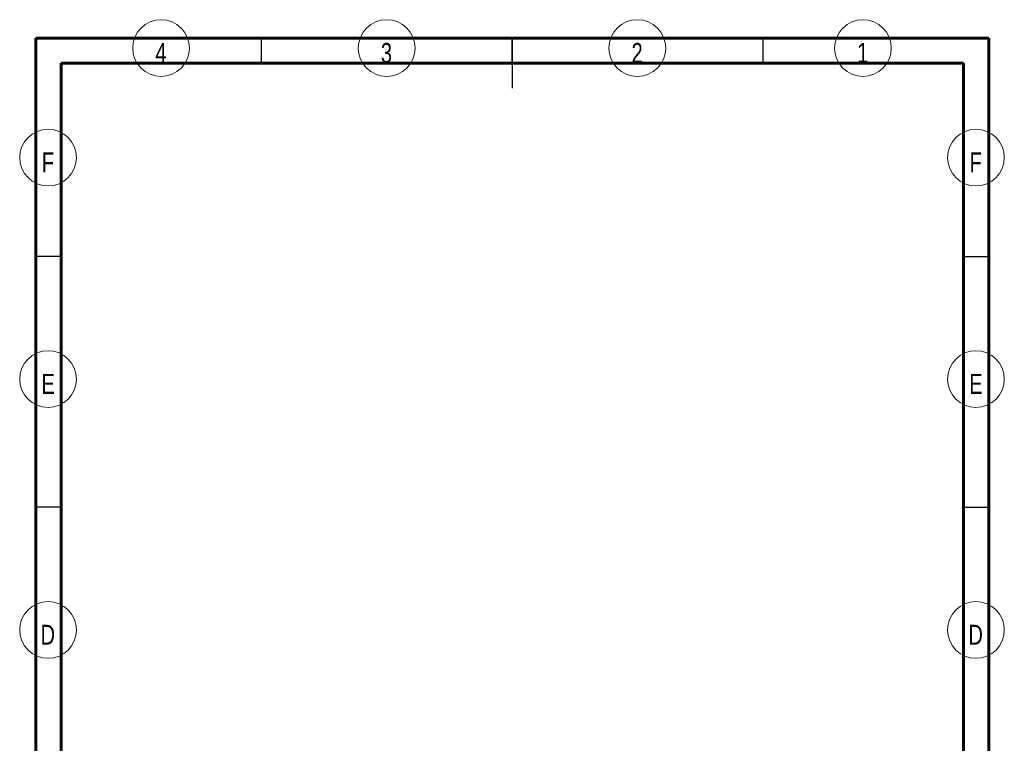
# Model space of a CAD drawing. Header units: millimetres. Extents: x -108 to 282, y -227 to 296.
# Tile 3 of 3: x 12 to 208, y 151 to 296. Entities that reach past the tile are written whole.
import ezdxf

# ---------------------------------------------------------------- set-up
doc = ezdxf.new("R2010")
doc.units = ezdxf.units.MM
doc.styles.add('SLDTEXTSTYLE1', font='TXT', dxfattribs={"width": 0.75})

# ---------------------------------------------------------------- blocks, each defined once
blk = doc.blocks.new('SW_NOTE_8')
at = {"color": 0, "linetype": 'Continuous', "lineweight": 0}
blk.add_circle((1.97, 4.09), 5.66, dxfattribs=at)
at = {"color": 0, "linetype": 'Continuous', "lineweight": 0, "insert": (1.92, 5.12), "char_height": 3.97, "attachment_point": 2, "style": 'SLDTEXTSTYLE1'}
blk.add_mtext('D', dxfattribs=at)
blk = doc.blocks.new('SW_NOTE_9')
at = {"color": 0, "linetype": 'Continuous', "lineweight": 0}
blk.add_circle((1.97, 4.09), 5.66, dxfattribs=at)
at = {"color": 0, "linetype": 'Continuous', "lineweight": 0, "insert": (1.92, 5.12), "char_height": 3.97, "attachment_point": 2, "style": 'SLDTEXTSTYLE1'}
blk.add_mtext('D', dxfattribs=at)
blk = doc.blocks.new('SW_NOTE_10')
at = {"color": 0, "linetype": 'Continuous', "lineweight": 0}
blk.add_circle((1.42, 4.09), 5.66, dxfattribs=at)
at = {"color": 0, "linetype": 'Continuous', "lineweight": 0, "insert": (1.43, 5.12), "char_height": 3.97, "attachment_point": 2, "style": 'SLDTEXTSTYLE1'}
blk.add_mtext('E', dxfattribs=at)
blk = doc.blocks.new('SW_NOTE_11')
at = {"color": 0, "linetype": 'Continuous', "lineweight": 0}
blk.add_circle((1.42, 4.09), 5.66, dxfattribs=at)
at = {"color": 0, "linetype": 'Continuous', "lineweight": 0, "insert": (1.43, 5.12), "char_height": 3.97, "attachment_point": 2, "style": 'SLDTEXTSTYLE1'}
blk.add_mtext('E', dxfattribs=at)
blk = doc.blocks.new('SW_NOTE_12')
at = {"color": 0, "linetype": 'Continuous', "lineweight": 0}
blk.add_circle((1.28, 4.09), 5.66, dxfattribs=at)
at = {"color": 0, "linetype": 'Continuous', "lineweight": 0, "insert": (1.24, 5.12), "char_height": 3.97, "attachment_point": 2, "style": 'SLDTEXTSTYLE1'}
blk.add_mtext('F', dxfattribs=at)
blk = doc.blocks.new('SW_NOTE_13')
at = {"color": 0, "linetype": 'Continuous', "lineweight": 0}
blk.add_circle((1.28, 4.09), 5.66, dxfattribs=at)
at = {"color": 0, "linetype": 'Continuous', "lineweight": 0, "insert": (1.24, 5.12), "char_height": 3.97, "attachment_point": 2, "style": 'SLDTEXTSTYLE1'}
blk.add_mtext('F', dxfattribs=at)
blk = doc.blocks.new('SW_NOTE_15')
at = {"color": 0, "linetype": 'Continuous', "lineweight": 0}
blk.add_circle((1.47, 4.09), 5.66, dxfattribs=at)
at = {"color": 0, "linetype": 'Continuous', "lineweight": 0, "insert": (1.43, 5.12), "char_height": 3.97, "attachment_point": 2, "style": 'SLDTEXTSTYLE1'}
blk.add_mtext('4', dxfattribs=at)
blk = doc.blocks.new('SW_NOTE_17')
at = {"color": 0, "linetype": 'Continuous', "lineweight": 0}
blk.add_circle((1.47, 4.09), 5.66, dxfattribs=at)
at = {"color": 0, "linetype": 'Continuous', "lineweight": 0, "insert": (1.43, 5.12), "char_height": 3.97, "attachment_point": 2, "style": 'SLDTEXTSTYLE1'}
blk.add_mtext('3', dxfattribs=at)
blk = doc.blocks.new('SW_NOTE_19')
at = {"color": 0, "linetype": 'Continuous', "lineweight": 0}
blk.add_circle((1.47, 4.09), 5.66, dxfattribs=at)
at = {"color": 0, "linetype": 'Continuous', "lineweight": 0, "insert": (1.43, 5.12), "char_height": 3.97, "attachment_point": 2, "style": 'SLDTEXTSTYLE1'}
blk.add_mtext('2', dxfattribs=at)
blk = doc.blocks.new('SW_NOTE_21')
at = {"color": 0, "linetype": 'Continuous', "lineweight": 0}
blk.add_circle((1.47, 4.09), 5.66, dxfattribs=at)
at = {"color": 0, "linetype": 'Continuous', "lineweight": 0, "insert": (1.43, 5.12), "char_height": 3.97, "attachment_point": 2, "style": 'SLDTEXTSTYLE1'}
blk.add_mtext('1', dxfattribs=at)

msp = doc.modelspace()

# ---------------------------------------------------------------- linework, layer by layer
at = {"color": 7, "linetype": 'Continuous', "lineweight": 60}
for p, q in [((15, 5), (15, 292)), ((15, 292), (205, 292)), ((205, 292), (205, 5)), ((20, 10), (20, 287)), ((20, 287), (200, 287)), ((200, 287), (200, 10))]:
    msp.add_line(p, q, dxfattribs=at)
at = {"color": 7, "linetype": 'Continuous', "lineweight": 30}
for p, q in [((60, 287), (60, 292)), ((110, 287), (110, 292)), ((110, 292), (110, 282)), ((160, 287), (160, 292)), ((20, 248.5), (15, 248.5)), ((200, 248.5), (205, 248.5)), ((20, 198.5), (15, 198.5)), ((200, 198.5), (205, 198.5))]:
    msp.add_line(p, q, dxfattribs=at)

# ---------------------------------------------------------------- block references
at = {"color": 7, "linetype": 'Continuous', "lineweight": 0}
for name, p in [('SW_NOTE_15', (38.49, 285.92)), ('SW_NOTE_17', (83.47, 285.92)), ('SW_NOTE_19', (133.47, 285.92)), ('SW_NOTE_21', (178.45, 285.92)), ('SW_NOTE_12', (16.14, 264.1)), ('SW_NOTE_13', (201.18, 264.1)), ('SW_NOTE_10', (16, 219.94)), ('SW_NOTE_11', (201.04, 219.94)), ('SW_NOTE_8', (15.45, 169.94)), ('SW_NOTE_9', (200.49, 169.94))]:
    msp.add_blockref(name, p, dxfattribs=at)

doc.saveas('drawing.dxf')
